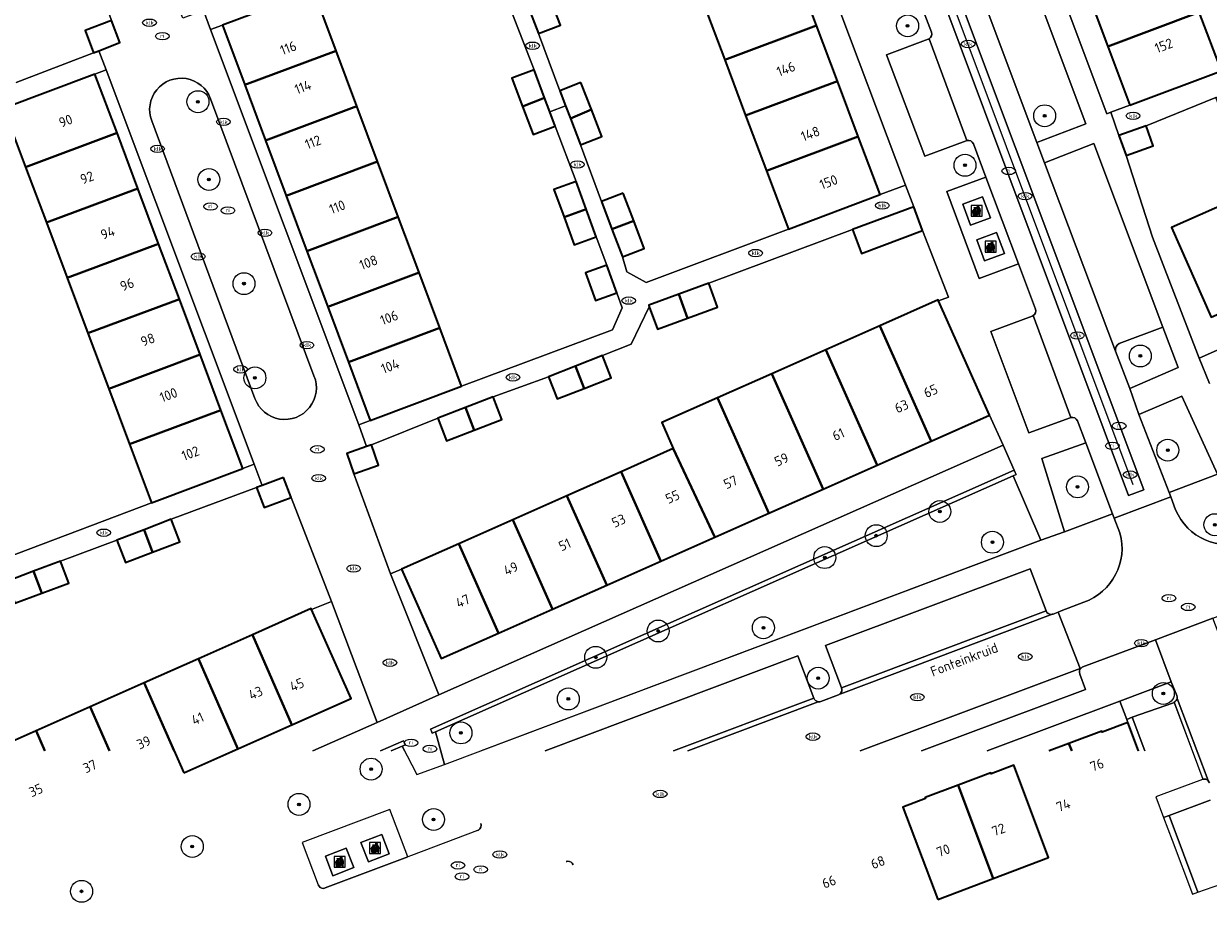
# Model space of a CAD drawing. Header units: metres. Extents: x 103671 to 105190, y 427150 to 429171.
# Tile 127 of 256: x 104647 to 104755, y 427151 to 427231. Entities that reach past the tile are written whole.
import ezdxf
from ezdxf.enums import TextEntityAlignment as Align

# ---------------------------------------------------------------- set-up
doc = ezdxf.new("R2010")
doc.units = ezdxf.units.M
for name, color, linetype, lineweight in [('B-WE-GR-BEPLANTING_CULTUUR_HEESTERS-GV', 253, 'Continuous', 18), ('B-WE-GR-BOOM-S', 253, 'Continuous', 25), ('B-WE-GR-HAAG-GV', 253, 'Continuous', 13), ('B-WE-IE-AFVAL APART PLAATS-S', 253, 'Continuous', 25), ('B-WE-IE-MEUBILAIR-S', 253, 'Continuous', 25), ('B-WE-IE-TERREINAFSCHEIDING_KUNSTMATIG_MUUR-G', 253, 'IE-TERREINAFSCHEIDING_KUNSTMATIG-SO', 18), ('B-WE-OG-BEBOUWING-GV', 253, 'Continuous', 35), ('B-WE-OG-BEBOUWING-T18', 7, 'Continuous', 18), ('B-WE-OG-TERREIN_BEGROEID-GV', 253, 'Continuous', 18), ('B-WE-OG-TERREIN_ERF-GV', 253, 'Continuous', 18), ('B-WE-OG-TOPOGRAFIE-T18', 7, 'Continuous', 18), ('B-WE-RI-HWA_GOOT_MOLGOOT-G', 253, 'Continuous', 18), ('B-WE-VH-GESLOTENVERHARDING_BETON-GV', 253, 'Continuous', 18), ('B-WE-VH-ONVERHARD_ZAND-GV', 253, 'Continuous', 18), ('B-WE-VH-OPENVERHARDING-GV', 253, 'Continuous', 18), ('B-WE-VH-OPENVERHARDING_BETONSTRAATSTEEN-GV', 253, 'Continuous', 18), ('B-WE-VH-OPENVERHARDING_TEGEL-GV', 253, 'Continuous', 18)]:
    doc.layers.add(name, color=color, linetype=linetype, lineweight=lineweight)
doc.styles.add('NLCS-ISO', font='NLCS-ISO.ttf')
doc.styles.add('NLCS-ISO-M500-T18', font='NLCS-ISO.ttf', dxfattribs={"height": 0.9})
doc.linetypes.add('IE-TERREINAFSCHEIDING_KUNSTMATIG-SO', pattern='A,4,[82,NLCS.SHX,S=0.75,R=90,X=0,Y=0],4,-2', length=10)

# ---------------------------------------------------------------- blocks, each defined once
blk = doc.blocks.new('SIE-AFVAL APART PLAATS-SO')
h = blk.add_hatch(color=256)
h.dxf.hatch_style = 1
h.paths.add_polyline_path([(-0.09, 0.07), (-1.76, 0.07, 0.819081), (-1.79, -0.09), (-1.4, -2.19, 0.36153), (-1.37, -2.21), (-0.47, -2.21, 0.36153), (-0.44, -2.19), (-0.05, -0.09, 0.819081)])
h.paths.add_polyline_path([(-0.16, -0.1), (-0.2, -0.33), (-0.49, -0.33), (-0.47, -0.1)], flags=16)
h.paths.add_polyline_path([(-0.55, -0.1), (-0.58, -0.33), (-0.87, -0.33), (-0.87, -0.1)], flags=16)
h.paths.add_polyline_path([(-0.22, -0.42), (-0.27, -0.73), (-0.53, -0.73), (-0.5, -0.42)], flags=16)
h.paths.add_polyline_path([(-0.58, -0.42), (-0.61, -0.73), (-0.87, -0.73), (-0.87, -0.42)], flags=16)
h.paths.add_polyline_path([(-0.95, -0.1), (-0.95, -0.33), (-1.27, -0.33), (-1.29, -0.1)], flags=16)
h.paths.add_polyline_path([(-0.95, -0.42), (-0.95, -0.73), (-1.23, -0.73), (-1.26, -0.42)], flags=16)
h.paths.add_polyline_path([(-0.29, -0.83), (-0.34, -1.09), (-0.56, -1.09), (-0.54, -0.83)], flags=16)
h.paths.add_polyline_path([(-0.62, -0.83), (-0.65, -1.09), (-0.87, -1.09), (-0.87, -0.83)], flags=16)
h.paths.add_polyline_path([(-0.95, -0.83), (-0.95, -1.09), (-1.2, -1.09), (-1.22, -0.83)], flags=16)
h.paths.add_polyline_path([(-1.35, -0.33), (-1.64, -0.33), (-1.69, -0.1), (-1.37, -0.1)], flags=16)
h.paths.add_polyline_path([(-1.34, -0.42), (-1.31, -0.73), (-1.57, -0.73), (-1.63, -0.42)], flags=16)
h.paths.add_polyline_path([(-0.36, -1.18), (-0.41, -1.44), (-0.6, -1.44), (-0.57, -1.18)], flags=16)
h.paths.add_polyline_path([(-0.65, -1.18), (-0.68, -1.44), (-0.87, -1.44), (-0.87, -1.18)], flags=16)
h.paths.add_polyline_path([(-1.3, -0.83), (-1.28, -1.09), (-1.5, -1.09), (-1.55, -0.83)], flags=16)
h.paths.add_polyline_path([(-0.95, -1.18), (-0.95, -1.44), (-1.17, -1.44), (-1.19, -1.18)], flags=16)
h.paths.add_polyline_path([(-0.42, -1.53), (-0.47, -1.79), (-0.63, -1.79), (-0.6, -1.53)], flags=16)
h.paths.add_polyline_path([(-1.27, -1.18), (-1.25, -1.44), (-1.44, -1.44), (-1.49, -1.18)], flags=16)
h.paths.add_polyline_path([(-0.69, -1.53), (-0.71, -1.79), (-0.87, -1.79), (-0.87, -1.53)], flags=16)
h.paths.add_polyline_path([(-0.95, -1.53), (-0.95, -1.79), (-1.13, -1.79), (-1.16, -1.53)], flags=16)
h.paths.add_polyline_path([(-1.24, -1.53), (-1.22, -1.79), (-1.37, -1.79), (-1.42, -1.53)], flags=16)
h.paths.add_polyline_path([(-0.49, -1.89), (-0.53, -2.13), (-0.66, -2.13), (-0.64, -1.89)], flags=16)
h.paths.add_polyline_path([(-0.72, -1.89), (-0.74, -2.13), (-0.87, -2.13), (-0.87, -1.89)], flags=16)
h.paths.add_polyline_path([(-0.95, -1.89), (-0.95, -2.13), (-1.1, -2.13), (-1.12, -1.89)], flags=16)
h.paths.add_polyline_path([(-1.21, -1.89), (-1.18, -2.13), (-1.31, -2.13), (-1.35, -1.89)], flags=16)
h.paths.add_polyline_path([(-0.19, 0.78, -0.01173), (-0.3, 0.78, -0.148797), (-0.42, 1.03, -0.136076), (-0.69, 0.87), (-0.78, 0.85, -0.038293), (-1.14, 0.96), (-1.19, 0.81, -0.243822), (-1.56, 0.45, 0.344326), (-1, 0.22, -0.139345), (-0.6, 0.22, 0.618436), (-0.56, 0.27, -0.441494), (-0.47, 0.44, 0.309048)])
h.paths.add_polyline_path([(-0.49, 0.51, 0.351556), (-0.64, 0.31, 0.121061), (-1.02, 0.29, -0.288745), (-1.45, 0.42, 0.203599), (-1.12, 0.79), (-1.09, 0.87, 0.083075), (-0.28, 0.71, -0.242261)], flags=16)
h.paths.add_polyline_path([(-0.4, 0.79, -0.023345), (-0.63, 0.82, 0.07081), (-0.46, 0.9, 0.059965)], flags=16)
h.paths.add_polyline_path([(1.12, 1.48), (-1.07, 1.48, 0.860559), (-1.08, 1.42), (0.29, 1, -0.146703), (0.53, 0.28, 0.421968), (0.56, 0.25), (1.6, 0.31, 0.450293), (1.63, 0.34, 0.122241)])
h.paths.add_polyline_path([(0.26, 1.93, 1), (1.07, 1.93, 1)])
h.paths.add_polyline_path([(1.65, 0.15, 0.429303), (1.62, 0.18), (0.55, 0.23, 0.38429), (0.51, 0.2), (0.16, -2.16, 0.83726), (0.22, -2.18), (0.99, -0.78, -0.688204), (1.05, -0.78), (1.36, -2.14, 0.84934), (1.42, -2.14)])
for p, q in [((-0.09, 0.07), (-1.76, 0.07)), ((-1.4, -2.19), (-1.79, -0.09)), ((-1.37, -0.1), (-1.69, -0.1)), ((-1.64, -0.33), (-1.69, -0.1)), ((-1.64, -0.33), (-1.35, -0.33)), ((-1.63, -0.42), (-1.34, -0.42)), ((-1.57, -0.73), (-1.63, -0.42)), ((-1.57, -0.73), (-1.31, -0.73)), ((-1.55, -0.83), (-1.3, -0.83)), ((-1.5, -1.09), (-1.55, -0.83)), ((-1.5, -1.09), (-1.28, -1.09)), ((-1.49, -1.18), (-1.27, -1.18)), ((-1.44, -1.44), (-1.49, -1.18)), ((-1.44, -1.44), (-1.25, -1.44)), ((-1.42, -1.53), (-1.24, -1.53)), ((-1.37, -1.79), (-1.42, -1.53)), ((-1.37, -1.79), (-1.22, -1.79)), ((-1.37, -2.21), (-0.47, -2.21)), ((-1.31, -2.13), (-1.35, -1.89)), ((-1.35, -1.89), (-1.21, -1.89)), ((-1.31, -2.13), (-1.18, -2.13)), ((-0.95, -0.1), (-1.29, -0.1)), ((-1.27, -0.33), (-0.95, -0.33)), ((-1.26, -0.42), (-0.95, -0.42)), ((-1.23, -0.73), (-0.95, -0.73)), ((-1.22, -0.83), (-0.95, -0.83)), ((-1.2, -1.09), (-0.95, -1.09)), ((-1.19, -1.18), (-0.95, -1.18)), ((-1.17, -1.44), (-0.95, -1.44)), ((-1.16, -1.53), (-0.95, -1.53)), ((-1.13, -1.79), (-0.95, -1.79)), ((-1.12, -1.89), (-0.95, -1.89)), ((-1.1, -2.13), (-0.95, -2.13)), ((-0.95, -0.1), (-0.95, -0.33)), ((-0.95, -0.42), (-0.95, -0.73)), ((-0.95, -0.83), (-0.95, -1.09)), ((-0.95, -1.18), (-0.95, -1.44)), ((-0.95, -1.53), (-0.95, -1.79)), ((-0.95, -1.89), (-0.95, -2.13)), ((-0.87, -0.1), (-0.87, -0.33)), ((-0.55, -0.1), (-0.87, -0.1)), ((-0.87, -0.33), (-0.58, -0.33)), ((-0.87, -0.42), (-0.87, -0.73)), ((-0.87, -0.42), (-0.58, -0.42)), ((-0.87, -0.73), (-0.61, -0.73)), ((-0.87, -0.83), (-0.62, -0.83)), ((-0.87, -0.83), (-0.87, -1.09)), ((-0.87, -1.09), (-0.65, -1.09)), ((-0.87, -1.18), (-0.65, -1.18)), ((-0.87, -1.18), (-0.87, -1.44)), ((-0.87, -1.44), (-0.68, -1.44)), ((-0.87, -1.53), (-0.69, -1.53)), ((-0.87, -1.53), (-0.87, -1.79)), ((-0.87, -1.79), (-0.71, -1.79)), ((-0.87, -1.89), (-0.87, -2.13)), ((-0.87, -1.89), (-0.72, -1.89)), ((-0.87, -2.13), (-0.74, -2.13)), ((-0.66, -2.13), (-0.53, -2.13)), ((-0.64, -1.89), (-0.49, -1.89)), ((-0.63, -1.79), (-0.47, -1.79)), ((-0.6, -1.44), (-0.41, -1.44)), ((-0.6, -1.53), (-0.42, -1.53)), ((-0.57, -1.18), (-0.36, -1.18)), ((-0.56, -1.09), (-0.34, -1.09)), ((-0.54, -0.83), (-0.29, -0.83)), ((-0.53, -0.73), (-0.27, -0.73)), ((-0.53, -2.13), (-0.49, -1.89)), ((-0.5, -0.42), (-0.22, -0.42)), ((-0.49, -0.33), (-0.2, -0.33)), ((-0.16, -0.1), (-0.47, -0.1)), ((-0.47, -1.79), (-0.42, -1.53)), ((-0.44, -2.19), (-0.05, -0.09)), ((-0.41, -1.44), (-0.36, -1.18)), ((-0.34, -1.09), (-0.29, -0.83)), ((-0.27, -0.73), (-0.22, -0.42)), ((-0.2, -0.33), (-0.16, -0.1))]:
    blk.add_line(p, q)
blk.add_lwpolyline([(-2.5, -2.51), (2.5, -2.51), (2.5, 2.49), (-2.5, 2.49)], close=True)
for points in [[(-0.78, 0.85, -0.038293), (-1.14, 0.96), (-1.19, 0.81, -0.243822), (-1.56, 0.45, 0.344326), (-1, 0.22, -0.139345), (-0.6, 0.22, 0.618436), (-0.56, 0.27, -0.441494), (-0.47, 0.44, 0.309048), (-0.19, 0.78, -0.01173), (-0.3, 0.78, -0.01173)], [(-0.78, 0.85), (-0.69, 0.87, 0.136076), (-0.42, 1.03, 0.156405), (-0.29, 0.77)], [(-0.78, 0.85), (-0.69, 0.87, 0.136076), (-0.42, 1.03, 0.148797), (-0.3, 0.78, 0.148797)], [(-0.63, 0.82, 0.07081), (-0.46, 0.9, 0.059965), (-0.4, 0.79, 0.059965)], [(-0.4, 0.79, -0.023345), (-0.63, 0.82)]]:
    blk.add_lwpolyline(points, format="xyb")
for points in [[(-1.09, 0.87), (-1.12, 0.79, -0.203599), (-1.45, 0.42, 0.288745), (-1.02, 0.29, -0.121061), (-0.64, 0.31, -0.351556), (-0.49, 0.51, 0.242261), (-0.28, 0.71, -0.083075)], [(-1.07, 1.48), (1.12, 1.48, -0.122241), (1.63, 0.34, -0.450293), (1.6, 0.31), (0.56, 0.25, -0.421968), (0.53, 0.28, 0.146703), (0.29, 1), (-1.08, 1.42, -0.860559)], [(0.55, 0.23), (1.62, 0.18, -0.429303), (1.65, 0.15), (1.42, -2.14, -0.84934), (1.36, -2.14), (1.05, -0.78, 0.688204), (0.99, -0.78), (0.22, -2.18, -0.83726), (0.16, -2.16), (0.51, 0.2, -0.38429)]]:
    blk.add_lwpolyline(points, format="xyb", close=True)
for points in [[(-1.35, -0.33), (-1.37, -0.1)], [(-1.31, -0.73), (-1.34, -0.42)], [(-1.28, -1.09), (-1.3, -0.83)], [(-1.27, -0.33), (-1.29, -0.1)], [(-1.25, -1.44), (-1.27, -1.18)], [(-1.23, -0.73), (-1.26, -0.42)], [(-1.22, -1.79), (-1.24, -1.53)], [(-1.2, -1.09), (-1.22, -0.83)], [(-1.18, -2.13), (-1.21, -1.89)], [(-1.17, -1.44), (-1.19, -1.18)], [(-1.18, -2.22), (-1.18, -2.21)], [(-1.13, -1.79), (-1.16, -1.53)], [(-1.1, -2.13), (-1.12, -1.89)], [(-0.74, -2.13), (-0.72, -1.89)], [(-0.71, -1.79), (-0.69, -1.53)], [(-0.68, -1.44), (-0.65, -1.18)], [(-0.66, -2.13), (-0.64, -1.89)], [(-0.65, -1.09), (-0.62, -0.83)], [(-0.63, -1.79), (-0.6, -1.53)], [(-0.61, -0.73), (-0.58, -0.42)], [(-0.6, -1.44), (-0.57, -1.18)], [(-0.58, -0.33), (-0.55, -0.1)], [(-0.56, -1.09), (-0.54, -0.83)], [(-0.53, -0.73), (-0.5, -0.42)], [(-0.49, -0.33), (-0.47, -0.1)]]:
    blk.add_lwpolyline(points)
blk.add_circle((0.66, 1.93), 0.401)
for centre, radius, start, end in [((-1.76, -0.01), 0.0869, 90, 247.281), ((-0.09, -0.01), 0.0869, 292.719, 90), ((-1.37, -2.18), 0.0318, 190.4943, 270), ((-0.47, -2.18), 0.0318, 270, 349.5057)]:
    blk.add_arc(centre, radius, start, end)
blk = doc.blocks.new('SIE-MEUBILAIR_PUT_KOLK-SO')
blk.add_ellipse((0, 0), major_axis=(1.25, 0), ratio=0.54)
at = {"style": 'NLCS-ISO'}
blk.add_text('klk', height=0.75, dxfattribs=at).set_placement((0.03, 0), align=Align.MIDDLE_CENTER)
blk = doc.blocks.new('SIE-MEUBILAIR_PUT_RIOOLPUT-SO')
blk.add_ellipse((0, 0), major_axis=(1.25, 0), ratio=0.54)
at = {"style": 'NLCS-ISO'}
blk.add_text('ri', height=0.75, dxfattribs=at).set_placement((-0.04, 0.07), align=Align.MIDDLE_CENTER)
blk = doc.blocks.new('SGR-BOOM_GBKN-SO')
at = {"linetype": 'ByBlock', "lineweight": 18}
h = blk.add_hatch(color=0, dxfattribs=at)
h.dxf.hatch_style = 1
edge = h.paths.add_edge_path()
edge.add_arc((0, 0), 0.25, 0, 360)
at = {"color": 0, "linetype": 'ByBlock', "lineweight": 18}
for radius in [2, 0.25]:
    blk.add_circle((0, 0), radius, dxfattribs=at)
at = {"color": 0, "linetype": 'ByBlock', "lineweight": 18, "style": 'NLCS-ISO'}
blk.add_attdef('SOORT', (2.5, 0), '', height=1.5, dxfattribs=at)

msp = doc.modelspace()

# ---------------------------------------------------------------- linework, layer by layer
at = {"layer": 'B-WE-GR-BEPLANTING_CULTUUR_HEESTERS-GV', "flags": 128}
msp.add_lwpolyline([(104728.57, 427262.498), (104724.093, 427260.82), (104739.36, 427220.092), (104743.833, 427221.781)], close=True, dxfattribs=at)
for points in [[(104746.54, 427201.046), (104747.835, 427197.617), (104752.243, 427199.538), (104750.859, 427203.216)], [(104750.859, 427203.216), (104746.877, 427201.749)], [(104752.115, 427169.616), (104751.614, 427170.871), (104746.928, 427169.109), (104747.555, 427167.439), (104748.068, 427167.632), (104751.818, 427168.959)], [(104754.514, 427161.968), (104754.49, 427161.961), (104754.466, 427161.953), (104750.715, 427160.551), (104750.213, 427160.363), (104750.919, 427158.482), (104751.418, 427158.669), (104755.17, 427160.071)]]:
    msp.add_lwpolyline(points, dxfattribs=at)
at = {"layer": 'B-WE-GR-BEPLANTING_CULTUUR_HEESTERS-GV'}
for points in [[(104746.877, 427201.749, 0.3600813), (104746.54, 427201.046)], [(104751.818, 427168.959, 0.0392652), (104751.891, 427168.992)], [(104751.891, 427168.992, 0.2439767), (104752.148, 427169.376)], [(104752.148, 427169.376, 0.1208404), (104752.115, 427169.616)], [(104755.002, 427161.832, 0.2706946), (104754.514, 427161.968)], [(104755.11, 427161.66, 0.1012442), (104755.002, 427161.832)]]:
    msp.add_lwpolyline(points, format="xyb", dxfattribs=at)
at = {"layer": 'B-WE-GR-HAAG-GV', "flags": 128}
msp.add_lwpolyline([(104737.19, 427189.646), (104737.462, 427189.78), (104737.376, 427189.977), (104737.291, 427190.174), (104684.018, 427166.546), (104684.102, 427166.368), (104684.186, 427166.191), (104684.484, 427166.312)], close=True, dxfattribs=at)
msp.add_lwpolyline([(104680.447, 427164.555), (104681.422, 427164.988), (104681.732, 427165.11), (104681.649, 427165.298), (104681.566, 427165.487), (104679.463, 427164.555)], dxfattribs=at)
at = {"layer": 'B-WE-IE-TERREINAFSCHEIDING_KUNSTMATIG_MUUR-G', "flags": 128}
for points in [[(104747.497, 427218.897), (104749.9, 427211.44)], [(104728.932, 427212.049), (104731.301, 427205.973), (104730.388, 427205.618)], [(104681.388, 427181.15), (104680.386, 427180.706), (104677.03, 427189.837)], [(104671.298, 427187.674), (104674.989, 427178.178), (104673.166, 427177.47)]]:
    msp.add_lwpolyline(points, dxfattribs=at)
at = {"layer": 'B-WE-OG-BEBOUWING-GV', "flags": 128}
for points in [[(104745.842, 427228.846), (104754.181, 427231.98), (104752.278, 427237.03), (104743.943, 427233.898)], [(104719.248, 427230.745), (104717.346, 427235.799), (104708.979, 427232.665), (104710.881, 427227.611)], [(104673.364, 427233.923), (104665.035, 427230.787), (104667.076, 427225.33), (104675.407, 427228.459)], [(104694.931, 427233.235), (104692.934, 427232.469), (104693.876, 427230.014), (104695.873, 427230.78)], [(104747.853, 427223.494), (104756.199, 427226.625), (104754.181, 427231.98), (104745.842, 427228.846)], [(104654.897, 427231.217), (104652.502, 427230.292), (104653.284, 427228.268), (104653.766, 427228.454), (104655.679, 427229.193)], [(104719.248, 427230.745), (104710.881, 427227.611), (104712.783, 427222.557), (104721.15, 427225.691)], [(104668.967, 427220.272), (104677.299, 427223.401), (104675.407, 427228.459), (104667.076, 427225.33)], [(104655.417, 427220.947), (104653.401, 427226.32), (104645.064, 427223.196), (104647.072, 427217.839)], [(104693.472, 427226.713), (104691.449, 427225.95), (104692.42, 427223.374), (104694.436, 427224.156)], [(104697.75, 427225.558), (104695.81, 427224.808), (104696.349, 427223.413), (104696.795, 427222.26), (104698.703, 427223.093)], [(104712.783, 427222.557), (104714.685, 427217.503), (104723.052, 427220.637), (104721.15, 427225.691)], [(104694.919, 427222.874), (104694.436, 427224.156), (104692.42, 427223.374), (104693.391, 427220.798), (104695.414, 427221.561)], [(104677.299, 427223.401), (104668.967, 427220.272), (104670.858, 427215.214), (104679.19, 427218.343)], [(104698.703, 427223.093), (104696.795, 427222.26), (104697.715, 427219.879), (104699.655, 427220.628)], [(104657.314, 427215.891), (104655.417, 427220.947), (104647.072, 427217.839), (104648.967, 427212.783)], [(104749.335, 427221.601), (104746.851, 427220.723), (104747.497, 427218.897), (104749.981, 427219.775)], [(104725.051, 427215.326), (104723.052, 427220.637), (104714.685, 427217.503), (104716.689, 427212.178)], [(104672.75, 427210.156), (104681.082, 427213.285), (104679.19, 427218.343), (104670.858, 427215.214)], [(104697.313, 427216.535), (104695.291, 427215.804), (104696.205, 427213.274), (104698.228, 427214.005)], [(104650.862, 427207.726), (104659.212, 427210.836), (104657.314, 427215.891), (104648.967, 427212.783)], [(104701.615, 427215.456), (104699.625, 427214.708), (104700.578, 427212.177), (104702.567, 427212.925)], [(104760.489, 427206.459), (104756.874, 427214.636), (104751.644, 427212.324), (104755.259, 427204.147)], [(104681.082, 427213.285), (104672.75, 427210.156), (104674.641, 427205.098), (104682.973, 427208.227)], [(104698.228, 427214.005), (104696.205, 427213.274), (104697.119, 427210.744), (104699.142, 427211.475)], [(104728.12, 427214.218), (104722.546, 427212.132), (104723.359, 427209.962), (104728.932, 427212.049)], [(104702.567, 427212.925), (104700.578, 427212.177), (104701.53, 427209.646), (104703.519, 427210.394)], [(104659.212, 427210.836), (104650.862, 427207.726), (104652.758, 427202.67), (104661.109, 427205.78)], [(104700.103, 427208.897), (104698.152, 427208.192), (104699.066, 427205.662), (104701.017, 427206.367)], [(104674.641, 427205.098), (104676.532, 427200.04), (104684.865, 427203.169), (104682.973, 427208.227)], [(104709.417, 427207.229), (104706.678, 427206.225), (104707.479, 427204.04), (104710.218, 427205.044)], [(104652.758, 427202.67), (104654.653, 427197.613), (104663.006, 427200.724), (104661.109, 427205.78)], [(104706.678, 427206.225), (104703.938, 427205.221), (104703.986, 427205.091), (104704.739, 427203.036), (104707.479, 427204.04)], [(104735.033, 427195.194), (104730.388, 427205.618), (104730.345, 427205.716), (104725.03, 427203.358), (104729.719, 427192.835)], [(104676.532, 427200.04), (104678.522, 427194.719), (104686.859, 427197.836), (104684.865, 427203.169)], [(104725.03, 427203.358), (104720.095, 427201.167), (104724.783, 427190.644), (104729.719, 427192.835)], [(104656.548, 427192.557), (104664.903, 427195.668), (104663.006, 427200.724), (104654.653, 427197.613)], [(104699.704, 427200.635), (104697.249, 427199.67), (104698.047, 427197.64), (104700.502, 427198.605)], [(104719.848, 427188.453), (104724.783, 427190.644), (104720.095, 427201.167), (104715.159, 427198.977)], [(104697.249, 427199.67), (104694.794, 427198.704), (104695.591, 427196.675), (104698.047, 427197.64)], [(104714.912, 427186.262), (104719.848, 427188.453), (104715.159, 427198.977), (104710.223, 427196.786)], [(104687.208, 427195.896), (104684.686, 427194.931), (104685.479, 427192.86), (104688.001, 427193.825)], [(104689.73, 427196.861), (104687.208, 427195.896), (104688.001, 427193.825), (104690.522, 427194.79)], [(104710.223, 427196.786), (104705.118, 427194.521), (104706.171, 427192.148), (104709.976, 427184.071), (104714.912, 427186.262)], [(104664.903, 427195.668), (104656.548, 427192.557), (104658.56, 427187.19), (104666.903, 427190.34)], [(104678.642, 427192.486), (104678.636, 427192.502), (104678.177, 427192.342), (104676.374, 427191.712), (104677.03, 427189.837), (104679.291, 427190.628)], [(104701.408, 427190.034), (104705.041, 427181.88), (104709.976, 427184.071), (104706.171, 427192.148)], [(104670.622, 427189.506), (104668.668, 427188.784), (104668.155, 427188.595), (104668.831, 427186.763), (104671.298, 427187.674)], [(104700.105, 427179.689), (104705.041, 427181.88), (104701.408, 427190.034), (104696.472, 427187.844)], [(104695.17, 427177.498), (104700.105, 427179.689), (104696.472, 427187.844), (104691.536, 427185.653)], [(104660.366, 427185.692), (104657.888, 427184.748), (104658.668, 427182.702), (104661.146, 427183.646)], [(104695.17, 427177.498), (104691.536, 427185.653), (104686.6, 427183.463), (104690.234, 427175.307)], [(104657.888, 427184.748), (104655.409, 427183.804), (104656.189, 427181.757), (104658.668, 427182.702)], [(104690.234, 427175.307), (104686.6, 427183.463), (104681.388, 427181.15), (104685.01, 427172.988)], [(104650.262, 427181.863), (104647.806, 427180.948), (104648.551, 427178.947), (104651.007, 427179.862)], [(104647.806, 427180.948), (104645.35, 427180.033), (104645.509, 427179.606), (104646.095, 427178.032), (104648.551, 427178.947)], [(104673.166, 427177.47), (104673.134, 427177.542), (104667.776, 427175.163), (104671.38, 427166.943), (104676.77, 427169.328)], [(104667.776, 427175.163), (104662.84, 427172.972), (104666.443, 427164.757), (104671.38, 427166.943)], [(104661.505, 427162.571), (104666.443, 427164.757), (104662.84, 427172.972), (104657.905, 427170.78)], [(104732.161, 427161.426), (104735.368, 427152.912), (104740.425, 427154.818), (104737.251, 427163.243), (104735.194, 427162.468), (104735.161, 427162.556)], [(104730.31, 427151.008), (104735.368, 427152.912), (104732.161, 427161.426), (104729.162, 427160.297), (104729.195, 427160.209), (104727.136, 427159.433)]]:
    msp.add_lwpolyline(points, close=True, dxfattribs=at)
for points in [[(104660.635, 427164.555), (104657.905, 427170.78), (104652.969, 427168.589), (104654.738, 427164.555)], [(104654.738, 427164.555), (104652.969, 427168.589), (104648.034, 427166.397), (104648.842, 427164.555)], [(104748.639, 427164.555), (104747.66, 427167.161), (104745.31, 427166.279), (104745.277, 427166.366), (104742.276, 427165.236), (104742.533, 427164.555)], [(104648.842, 427164.555), (104648.034, 427166.397), (104643.886, 427164.555)], [(104742.533, 427164.555), (104742.276, 427165.236), (104740.468, 427164.555)]]:
    msp.add_lwpolyline(points, dxfattribs=at)
at = {"layer": 'B-WE-OG-TERREIN_BEGROEID-GV'}
for points in [[(104663.954, 427224.073, 1.0070981), (104658.584, 427222.043)], [(104668.004, 427196.717, 1.0240023), (104673.39, 427198.795)]]:
    msp.add_lwpolyline(points, format="xyb", dxfattribs=at)
at = {"layer": 'B-WE-OG-TERREIN_BEGROEID-GV', "flags": 128}
for points in [[(104673.39, 427198.795), (104663.954, 427224.073)], [(104658.584, 427222.043), (104668.004, 427196.717)], [(104681.65, 427164.555), (104681.422, 427164.988), (104680.447, 427164.555)]]:
    msp.add_lwpolyline(points, dxfattribs=at)
for points in [[(104752.583, 427196.939), (104748.674, 427195.267), (104751.415, 427188.137), (104755.846, 427189.805)], [(104743.814, 427192.661), (104739.823, 427191.233), (104741.868, 427184.541), (104746.271, 427186.199)], [(104739.734, 427183.801), (104737.19, 427189.646), (104684.484, 427166.312), (104685.314, 427163.305)]]:
    msp.add_lwpolyline(points, close=True, dxfattribs=at)
at = {"layer": 'B-WE-OG-TERREIN_ERF-GV', "flags": 128}
for points in [[(104755.517, 427243.969), (104754.564, 427246.527), (104756.62, 427247.293), (104754.765, 427252.459), (104752.751, 427251.74), (104751.872, 427254.199), (104750.993, 427256.658), (104753.008, 427257.378), (104750.953, 427262.347), (104749.031, 427261.602), (104748.029, 427264.186), (104747.027, 427266.77), (104748.95, 427267.515), (104747.86, 427270.327), (104740.74, 427267.644), (104742.76, 427262.285), (104744.663, 427257.234), (104746.563, 427252.193), (104748.467, 427247.141), (104750.373, 427242.082), (104752.278, 427237.03), (104754.181, 427231.98), (104756.199, 427226.625)], [(104646.198, 427225.558), (104653.284, 427228.268), (104652.502, 427230.292), (104654.897, 427231.217), (104651.677, 427240.285), (104649.628, 427239.557), (104649.694, 427239.4), (104644.411, 427237.207)], [(104673.364, 427233.923), (104675.407, 427228.459), (104677.299, 427223.401), (104679.19, 427218.343), (104681.082, 427213.285), (104682.973, 427208.227), (104684.865, 427203.169), (104686.859, 427197.836), (104700.628, 427202.985), (104701.509, 427205.006), (104701.017, 427206.367), (104699.066, 427205.662), (104698.152, 427208.192), (104700.103, 427208.897), (104699.142, 427211.475), (104697.119, 427210.744), (104696.205, 427213.274), (104695.291, 427215.804), (104697.313, 427216.535), (104695.414, 427221.561), (104693.391, 427220.798), (104692.42, 427223.374), (104691.449, 427225.95), (104693.472, 427226.713), (104691.512, 427231.794)], [(104694.931, 427233.235), (104695.873, 427230.78), (104693.876, 427230.014), (104695.81, 427224.808), (104697.75, 427225.558), (104698.703, 427223.093), (104699.655, 427220.628), (104697.715, 427219.879), (104699.625, 427214.708), (104701.615, 427215.456), (104702.567, 427212.925), (104703.519, 427210.394), (104701.53, 427209.646), (104701.935, 427208.275), (104703.705, 427207.318), (104716.689, 427212.178), (104714.685, 427217.503), (104712.783, 427222.557), (104710.881, 427227.611), (104708.979, 427232.665)], [(104644.13, 427181.741), (104658.56, 427187.19), (104656.548, 427192.557), (104654.653, 427197.613), (104652.758, 427202.67), (104650.862, 427207.726), (104648.967, 427212.783), (104647.072, 427217.839), (104645.064, 427223.196)], [(104643.886, 427164.555), (104648.034, 427166.397), (104652.969, 427168.589), (104657.905, 427170.78), (104662.84, 427172.972), (104667.776, 427175.163), (104673.134, 427177.542), (104673.166, 427177.47), (104674.989, 427178.178), (104671.298, 427187.674), (104668.831, 427186.763), (104668.155, 427188.595), (104660.366, 427185.692), (104661.146, 427183.646), (104658.668, 427182.702), (104656.189, 427181.757), (104655.409, 427183.804), (104650.262, 427181.863), (104651.007, 427179.862), (104648.551, 427178.947), (104646.095, 427178.032)], [(104673.289, 427164.555), (104679.145, 427167.155), (104674.989, 427178.178), (104673.166, 427177.47), (104676.77, 427169.328), (104671.38, 427166.943), (104666.443, 427164.757), (104665.987, 427164.555)], [(104740.468, 427164.555), (104742.276, 427165.236), (104745.277, 427166.366), (104745.31, 427166.279), (104747.66, 427167.161), (104747.555, 427167.439), (104746.928, 427169.109), (104734.815, 427164.555)]]:
    msp.add_lwpolyline(points, dxfattribs=at)
for points in [[(104732.439, 427264.515), (104730.345, 427263.73), (104745.727, 427222.695), (104746.103, 427222.837), (104747.853, 427223.494), (104745.842, 427228.846), (104743.943, 427233.898), (104742.045, 427238.952), (104740.142, 427244.015), (104738.243, 427249.067), (104736.349, 427254.109), (104734.45, 427259.163)], [(104713.812, 427252.224), (104711.493, 427251.352), (104713.542, 427245.906), (104715.444, 427240.852), (104717.346, 427235.799), (104719.248, 427230.745), (104721.15, 427225.691), (104723.052, 427220.637), (104725.051, 427215.326), (104727.374, 427216.2)], [(104670.858, 427215.214), (104668.967, 427220.272), (104667.076, 427225.33), (104665.035, 427230.787), (104663.954, 427230.38), (104677.483, 427194.33), (104678.522, 427194.719), (104676.532, 427200.04), (104674.641, 427205.098), (104672.75, 427210.156)], [(104755.696, 427224.193), (104749.335, 427221.601), (104749.981, 427219.775), (104747.497, 427218.897), (104749.9, 427211.44), (104754.157, 427200.402), (104778.469, 427211.173), (104773.691, 427221.962), (104770.93, 427227.585), (104768.306, 427226.764), (104767.72, 427228.637), (104764.021, 427227.297), (104760.715, 427226.099), (104761.517, 427223.986), (104759.008, 427223.033), (104756.498, 427222.08)], [(104654.44, 427226.709), (104653.401, 427226.32), (104655.417, 427220.947), (104657.314, 427215.891), (104659.212, 427210.836), (104661.109, 427205.78), (104663.006, 427200.724), (104664.903, 427195.668), (104666.903, 427190.34), (104667.943, 427190.729)], [(104765.436, 427208.646), (104760.489, 427206.459), (104755.259, 427204.147), (104751.644, 427212.324), (104756.874, 427214.636), (104761.822, 427216.823), (104766.768, 427219.009), (104771.982, 427221.314), (104775.615, 427213.145), (104770.384, 427210.833)], [(104710.223, 427196.786), (104715.159, 427198.977), (104720.095, 427201.167), (104725.03, 427203.358), (104730.345, 427205.716), (104730.388, 427205.618), (104731.301, 427205.973), (104728.932, 427212.049), (104723.359, 427209.962), (104722.546, 427212.132), (104709.417, 427207.229), (104710.218, 427205.044), (104707.479, 427204.04), (104704.739, 427203.036), (104703.986, 427205.091), (104702.346, 427201.673), (104699.704, 427200.635), (104700.502, 427198.605), (104698.047, 427197.64), (104695.591, 427196.675), (104694.794, 427198.704), (104689.73, 427196.861), (104690.522, 427194.79), (104688.001, 427193.825), (104685.479, 427192.86), (104684.686, 427194.931), (104678.642, 427192.486), (104679.291, 427190.628), (104677.03, 427189.837), (104680.386, 427180.706), (104681.388, 427181.15), (104686.6, 427183.463), (104691.536, 427185.653), (104696.472, 427187.844), (104701.408, 427190.034), (104706.171, 427192.148), (104705.118, 427194.521)], [(104736.284, 427192.464), (104735.033, 427195.194), (104729.719, 427192.835), (104724.783, 427190.644), (104719.848, 427188.453), (104714.912, 427186.262), (104709.976, 427184.071), (104705.041, 427181.88), (104700.105, 427179.689), (104695.17, 427177.498), (104690.234, 427175.307), (104685.01, 427172.988), (104681.388, 427181.15), (104680.386, 427180.706), (104684.791, 427169.666)]]:
    msp.add_lwpolyline(points, close=True, dxfattribs=at)
at = {"layer": 'B-WE-RI-HWA_GOOT_MOLGOOT-G', "flags": 128}
msp.add_lwpolyline([(104748.144, 427188.828), (104713.472, 427281.4)], dxfattribs=at)
at = {"layer": 'B-WE-VH-GESLOTENVERHARDING_BETON-GV', "flags": 128}
for points in [[(104732.591, 427214.46), (104733.303, 427212.539), (104735.117, 427213.212), (104734.404, 427215.133)], [(104733.867, 427211.2), (104734.58, 427209.279), (104736.393, 427209.952), (104735.681, 427211.873)], [(104677.673, 427156.211), (104678.357, 427154.432), (104680.263, 427155.164), (104679.58, 427156.944)], [(104674.434, 427154.953), (104675.118, 427153.174), (104677.024, 427153.906), (104676.341, 427155.685)]]:
    msp.add_lwpolyline(points, close=True, dxfattribs=at)
at = {"layer": 'B-WE-VH-ONVERHARD_ZAND-GV', "flags": 128}
msp.add_lwpolyline([(104737.19, 427189.646), (104737.462, 427189.78), (104737.376, 427189.977), (104737.291, 427190.174), (104684.018, 427166.546), (104684.102, 427166.368), (104684.186, 427166.191), (104684.484, 427166.312)], close=True, dxfattribs=at)
msp.add_lwpolyline([(104680.447, 427164.555), (104681.422, 427164.988), (104681.732, 427165.11), (104681.649, 427165.298), (104681.566, 427165.487), (104679.463, 427164.555)], dxfattribs=at)
at = {"layer": 'B-WE-VH-OPENVERHARDING-GV', "flags": 128}
for points in [[(104663.954, 427230.38), (104663.317, 427232.11), (104661.436, 427231.421), (104660.621, 427233.452), (104657.076, 427242.563), (104653, 427253.263), (104647.427, 427250.946), (104651.677, 427240.285), (104654.897, 427231.217), (104655.679, 427229.193), (104653.766, 427228.454), (104654.44, 427226.709), (104667.943, 427190.729), (104668.668, 427188.784), (104670.622, 427189.506), (104671.298, 427187.674), (104674.989, 427178.178), (104679.145, 427167.155), (104684.791, 427169.666), (104680.386, 427180.706), (104677.03, 427189.837), (104676.374, 427191.712), (104678.177, 427192.342), (104677.483, 427194.33)], [(104755.696, 427224.193), (104758.206, 427225.146), (104760.715, 427226.099), (104764.021, 427227.297), (104763.299, 427229.288), (104756.21, 427226.596), (104756.199, 427226.625), (104747.853, 427223.494), (104746.103, 427222.837), (104746.851, 427220.723), (104749.335, 427221.601)]]:
    msp.add_lwpolyline(points, close=True, dxfattribs=at)
at = {"layer": 'B-WE-VH-OPENVERHARDING-GV'}
for points in [[(104658.584, 427222.043, -1.0070981), (104663.954, 427224.073)], [(104673.39, 427198.795, -1.0240023), (104668.004, 427196.717)], [(104740.688, 427177.015, -0.3241826), (104740.197, 427177.338)], [(104740.846, 427177.048, -0.0813741), (104740.688, 427177.015)], [(104721.533, 427170.322, -0.3373499), (104721.361, 427169.743)], [(104719.422, 427169.051, -0.2862768), (104719.006, 427169.372)], [(104719.65, 427169.08, -0.1187324), (104719.422, 427169.051)], [(104721.361, 427169.743, -0.0719486), (104721.241, 427169.678)], [(104752.148, 427169.376, -0.2439767), (104751.891, 427168.992)], [(104754.514, 427161.968, -0.2706946), (104755.002, 427161.832)], [(104688.407, 427157.341, -0.0382292), (104688.323, 427157.3)], [(104688.613, 427157.945, -0.3604752), (104688.407, 427157.341)], [(104696.389, 427154.458, -0.0849529), (104696.566, 427154.491)], [(104674.268, 427152.018, -0.3299469), (104673.767, 427152.341)], [(104674.411, 427152.049, -0.0778154), (104674.268, 427152.018)]]:
    msp.add_lwpolyline(points, format="xyb", dxfattribs=at)
at = {"layer": 'B-WE-VH-OPENVERHARDING-GV', "flags": 128}
for points in [[(104663.954, 427224.073), (104673.39, 427198.795)], [(104668.004, 427196.717), (104658.584, 427222.043)], [(104740.688, 427177.015), (104740.604, 427176.984), (104721.453, 427169.777), (104721.361, 427169.743)], [(104721.361, 427169.743), (104721.453, 427169.777), (104740.604, 427176.984), (104740.688, 427177.015)], [(104740.197, 427177.338), (104721.533, 427170.322)], [(104723.243, 427164.555), (104743.294, 427172.094), (104741.304, 427177.226), (104740.846, 427177.048)], [(104706.195, 427164.555), (104719.006, 427169.372), (104717.55, 427173.246), (104694.497, 427164.555)], [(104719.006, 427169.372), (104706.195, 427164.555)], [(104719.422, 427169.051), (104719.401, 427169.042), (104707.516, 427164.555)], [(104707.516, 427164.555), (104719.401, 427169.042), (104719.422, 427169.051)], [(104721.241, 427169.678), (104719.65, 427169.08)], [(104751.891, 427168.992), (104754.514, 427161.968)], [(104755.002, 427161.832), (104754.986, 427161.872), (104752.165, 427169.329), (104752.148, 427169.376)], [(104688.323, 427157.3), (104682.289, 427155.009), (104681.948, 427154.881), (104674.411, 427152.049)]]:
    msp.add_lwpolyline(points, dxfattribs=at)
at = {"layer": 'B-WE-VH-OPENVERHARDING_BETONSTRAATSTEEN-GV', "flags": 128}
for points in [[(104713.895, 427282.329), (104749.108, 427188.389), (104747.705, 427187.864), (104712.544, 427281.823)], [(104747.705, 427187.864), (104749.108, 427188.389), (104713.895, 427282.329), (104712.544, 427281.823)], [(104734.701, 427216.919), (104731.136, 427215.595), (104734.08, 427207.664), (104737.675, 427208.998)], [(104732.591, 427214.46), (104734.404, 427215.133), (104735.117, 427213.212), (104733.303, 427212.539)], [(104733.867, 427211.2), (104735.681, 427211.873), (104736.393, 427209.952), (104734.58, 427209.279)], [(104740.197, 427177.338), (104738.744, 427181.184), (104720.081, 427174.186), (104721.533, 427170.322)], [(104677.673, 427156.211), (104679.58, 427156.944), (104680.263, 427155.164), (104678.357, 427154.432)], [(104674.434, 427154.953), (104676.341, 427155.685), (104677.024, 427153.906), (104675.118, 427153.174)]]:
    msp.add_lwpolyline(points, close=True, dxfattribs=at)
for points in [[(104755.115, 427198.089), (104754.157, 427200.402), (104749.9, 427211.44), (104747.497, 427218.897), (104746.851, 427220.723), (104746.103, 427222.837), (104745.727, 427222.695), (104730.345, 427263.73)], [(104728.57, 427262.498), (104743.833, 427221.781), (104739.36, 427220.092), (104740.052, 427218.229), (104744.545, 427219.992), (104750.859, 427203.216), (104752.243, 427199.538), (104747.835, 427197.617), (104748.674, 427195.267), (104752.583, 427196.939), (104755.846, 427189.805)], [(104743.051, 427194.667), (104743.814, 427192.661), (104746.271, 427186.199), (104746.424, 427185.797), (104751.57, 427187.735), (104751.415, 427188.137), (104748.674, 427195.267), (104747.835, 427197.617), (104746.54, 427201.046), (104740.052, 427218.229), (104739.36, 427220.092), (104724.093, 427260.82)], [(104713.812, 427252.224), (104727.374, 427216.2), (104728.12, 427214.218), (104728.932, 427212.049), (104731.301, 427205.973), (104730.388, 427205.618)], [(104728.839, 427232.535), (104729.744, 427230.153)], [(104729.744, 427230.153), (104728.839, 427232.535)], [(104732.917, 427220.246), (104729.148, 427218.83), (104725.648, 427228.084), (104729.452, 427229.507)], [(104729.452, 427229.507), (104725.648, 427228.084), (104729.148, 427218.83), (104732.917, 427220.246)], [(104729.53, 427229.544), (104732.981, 427220.265)], [(104732.981, 427220.265), (104729.53, 427229.544)], [(104739.221, 427204.88), (104737.675, 427208.998), (104734.08, 427207.664), (104731.136, 427215.595), (104734.701, 427216.919), (104733.561, 427219.953)], [(104733.561, 427219.953), (104734.701, 427216.919), (104737.675, 427208.998), (104739.221, 427204.88)], [(104814.394, 427209.975), (104813.734, 427211.604), (104811.893, 427210.91), (104788.424, 427202.071), (104783.336, 427200.183), (104772.106, 427195.954), (104758.045, 427190.658), (104755.846, 427189.805), (104751.415, 427188.137), (104751.57, 427187.735), (104752.019, 427186.567)], [(104778.469, 427211.173), (104754.157, 427200.402), (104755.115, 427198.089)], [(104730.388, 427205.618), (104735.033, 427195.194), (104736.284, 427192.464), (104737.291, 427190.174), (104737.376, 427189.977), (104737.462, 427189.78), (104737.19, 427189.646), (104739.734, 427183.801), (104741.868, 427184.541), (104739.823, 427191.233), (104743.814, 427192.661), (104743.051, 427194.667)], [(104738.925, 427204.235), (104735.147, 427202.847), (104738.618, 427193.571), (104742.409, 427194.964), (104742.429, 427194.971), (104742.449, 427194.977), (104739.012, 427204.277)], [(104742.449, 427194.977), (104742.429, 427194.971), (104742.409, 427194.964), (104738.618, 427193.571), (104735.147, 427202.847), (104738.925, 427204.235)], [(104739.012, 427204.277), (104742.449, 427194.977)], [(104679.463, 427164.555), (104681.566, 427165.487), (104681.649, 427165.298), (104681.732, 427165.11), (104681.422, 427164.988), (104682.781, 427162.406), (104685.314, 427163.305), (104684.484, 427166.312), (104684.186, 427166.191), (104684.102, 427166.368), (104684.018, 427166.546), (104737.291, 427190.174), (104736.284, 427192.464), (104684.791, 427169.666), (104679.145, 427167.155), (104673.289, 427164.555)], [(104752.019, 427186.567), (104751.57, 427187.735), (104746.424, 427185.797), (104746.937, 427184.449)], [(104746.937, 427184.449), (104746.424, 427185.797), (104746.271, 427186.199), (104741.868, 427184.541), (104739.734, 427183.801), (104688.633, 427164.555)], [(104743.561, 427172.22), (104750.174, 427174.704), (104755.43, 427176.678), (104761.563, 427178.982), (104759.645, 427184.095)], [(104721.533, 427170.322), (104720.081, 427174.186), (104738.744, 427181.184), (104740.197, 427177.338)], [(104740.846, 427177.048), (104741.304, 427177.226), (104741.579, 427177.332), (104743.649, 427178.135)], [(104743.649, 427178.135), (104741.579, 427177.332), (104741.304, 427177.226), (104743.294, 427172.094), (104743.426, 427172.144)], [(104757.355, 427171.552), (104756.871, 427172.842), (104755.43, 427176.678), (104750.174, 427174.704), (104751.614, 427170.871), (104752.115, 427169.616)], [(104734.815, 427164.555), (104746.928, 427169.109), (104751.614, 427170.871), (104750.174, 427174.704), (104743.561, 427172.22)], [(104694.497, 427164.555), (104717.55, 427173.246), (104719.006, 427169.372)], [(104743.426, 427172.144), (104743.294, 427172.094), (104723.243, 427164.555)], [(104743.269, 427171.576), (104743.798, 427170.167), (104728.844, 427164.555)], [(104728.844, 427164.555), (104743.798, 427170.167), (104743.269, 427171.576)], [(104719.65, 427169.08), (104721.241, 427169.678)], [(104751.818, 427168.959), (104748.068, 427167.632), (104749.218, 427164.555)], [(104753.548, 427164.555), (104751.891, 427168.992)], [(104752.148, 427169.376), (104752.165, 427169.329), (104754.986, 427161.872), (104755.002, 427161.832)], [(104680.313, 427159.215), (104672.313, 427156.198), (104673.767, 427152.341)], [(104674.411, 427152.049), (104681.948, 427154.881), (104680.313, 427159.215)], [(104755.17, 427160.071), (104751.418, 427158.669), (104754.039, 427151.656), (104756.141, 427152.408)]]:
    msp.add_lwpolyline(points, dxfattribs=at)
at = {"layer": 'B-WE-VH-OPENVERHARDING_BETONSTRAATSTEEN-GV'}
for points in [[(104729.452, 427229.507, 0.0413271), (104729.53, 427229.544)], [(104729.53, 427229.544, -0.0413271), (104729.452, 427229.507)], [(104729.744, 427230.153, -0.3667994), (104729.53, 427229.544)], [(104729.53, 427229.544, 0.3667994), (104729.744, 427230.153)], [(104732.981, 427220.265, 0.0516173), (104732.917, 427220.246)], [(104732.917, 427220.246, -0.0516173), (104732.981, 427220.265)], [(104732.981, 427220.265, -0.3757136), (104733.561, 427219.953)], [(104733.561, 427219.953, 0.3757136), (104732.981, 427220.265)], [(104739.221, 427204.88, -0.3599653), (104739.012, 427204.277)], [(104739.012, 427204.277, 0.3599653), (104739.221, 427204.88)], [(104738.925, 427204.235, 0.0507926), (104739.012, 427204.277)], [(104739.012, 427204.277, -0.0507926), (104738.925, 427204.235)], [(104742.449, 427194.977, -0.388881), (104743.051, 427194.667)], [(104743.051, 427194.667, 0.388881), (104742.449, 427194.977)], [(104752.019, 427186.567, 0.4081694), (104758.565, 427183.73)], [(104758.565, 427183.73, -0.4081694), (104752.019, 427186.567)], [(104743.649, 427178.135, 0.3947083), (104746.937, 427184.449)], [(104746.937, 427184.449, -0.3947083), (104743.649, 427178.135)], [(104740.197, 427177.338, 0.3241826), (104740.688, 427177.015)], [(104740.688, 427177.015, 0.0813741), (104740.846, 427177.048)], [(104743.426, 427172.144, 0.3244605), (104743.269, 427171.576)], [(104743.269, 427171.576, -0.3244605), (104743.426, 427172.144)], [(104743.561, 427172.22, 0.0720812), (104743.426, 427172.144)], [(104743.426, 427172.144, -0.0720812), (104743.561, 427172.22)], [(104721.361, 427169.743, 0.3373499), (104721.533, 427170.322)], [(104719.006, 427169.372, 0.2862768), (104719.422, 427169.051)], [(104719.422, 427169.051, 0.1187324), (104719.65, 427169.08)], [(104721.241, 427169.678, 0.0719486), (104721.361, 427169.743)], [(104751.891, 427168.992, -0.0392652), (104751.818, 427168.959)], [(104752.115, 427169.616, -0.1208404), (104752.148, 427169.376)], [(104755.002, 427161.832, -0.1012442), (104755.11, 427161.66)], [(104688.323, 427157.3, 0.0382292), (104688.407, 427157.341)], [(104688.407, 427157.341, 0.3604752), (104688.613, 427157.945)], [(104696.566, 427154.491, 0.0849529), (104696.389, 427154.458)], [(104697.033, 427154.167, 0.3113376), (104696.566, 427154.491)], [(104696.566, 427154.491, -0.3113376), (104697.033, 427154.167)], [(104673.767, 427152.341, 0.3299469), (104674.268, 427152.018)], [(104674.268, 427152.018, 0.0778154), (104674.411, 427152.049)]]:
    msp.add_lwpolyline(points, format="xyb", dxfattribs=at)
at = {"layer": 'B-WE-VH-OPENVERHARDING_TEGEL-GV', "flags": 128}
for points in [[(104663.317, 427232.11), (104663.954, 427230.38), (104665.035, 427230.787), (104673.364, 427233.923)], [(104691.512, 427231.794), (104693.472, 427226.713), (104694.436, 427224.156), (104694.919, 427222.874), (104696.349, 427223.413), (104695.81, 427224.808), (104693.876, 427230.014), (104692.934, 427232.469)], [(104645.064, 427223.196), (104653.401, 427226.32), (104654.44, 427226.709), (104653.766, 427228.454), (104653.284, 427228.268), (104646.198, 427225.558)], [(104744.545, 427219.992), (104740.052, 427218.229), (104746.54, 427201.046)], [(104746.877, 427201.749), (104750.859, 427203.216), (104744.545, 427219.992)], [(104645.35, 427180.033), (104647.806, 427180.948), (104650.262, 427181.863), (104655.409, 427183.804), (104657.888, 427184.748), (104660.366, 427185.692), (104668.155, 427188.595), (104668.668, 427188.784), (104667.943, 427190.729), (104666.903, 427190.34), (104658.56, 427187.19), (104644.13, 427181.741)], [(104749.218, 427164.555), (104748.068, 427167.632), (104747.555, 427167.439), (104747.66, 427167.161), (104748.639, 427164.555)]]:
    msp.add_lwpolyline(points, dxfattribs=at)
for points in [[(104706.678, 427206.225), (104709.417, 427207.229), (104722.546, 427212.132), (104728.12, 427214.218), (104727.374, 427216.2), (104725.051, 427215.326), (104716.689, 427212.178), (104703.705, 427207.318), (104701.935, 427208.275), (104701.53, 427209.646), (104700.578, 427212.177), (104699.625, 427214.708), (104697.715, 427219.879), (104696.795, 427222.26), (104696.349, 427223.413), (104694.919, 427222.874), (104695.414, 427221.561), (104697.313, 427216.535), (104698.228, 427214.005), (104699.142, 427211.475), (104700.103, 427208.897), (104701.017, 427206.367), (104701.509, 427205.006), (104700.628, 427202.985), (104686.859, 427197.836), (104678.522, 427194.719), (104677.483, 427194.33), (104678.177, 427192.342), (104678.636, 427192.502), (104678.642, 427192.486), (104684.686, 427194.931), (104687.208, 427195.896), (104689.73, 427196.861), (104694.794, 427198.704), (104697.249, 427199.67), (104699.704, 427200.635), (104702.346, 427201.673), (104703.986, 427205.091), (104703.938, 427205.221)], [(104751.418, 427158.669), (104750.919, 427158.482), (104751.699, 427156.406), (104753.552, 427151.473), (104754.039, 427151.656)]]:
    msp.add_lwpolyline(points, close=True, dxfattribs=at)
at = {"layer": 'B-WE-VH-OPENVERHARDING_TEGEL-GV'}
msp.add_lwpolyline([(104746.54, 427201.046, -0.3600813), (104746.877, 427201.749)], format="xyb", dxfattribs=at)

# ---------------------------------------------------------------- block references
at = {"layer": 'B-WE-GR-BOOM-S', "xscale": 0.5, "yscale": 0.5, "zscale": 0.5}
for p in [(104727.561, 427230.726), (104662.8, 427223.8), (104740.068, 427222.52), (104732.8, 427218), (104663.8, 427216.7), (104667, 427207.2), (104748.8, 427200.6), (104668, 427198.6), (104751.3, 427192), (104743.069, 427188.65), (104730.5, 427186.4), (104755.6, 427185.2), (104724.7, 427184.2), (104735.3, 427183.6), (104720, 427182.2), (104704.8, 427175.5), (104714.4, 427175.8), (104699.1, 427173.1), (104719.4, 427171.2), (104696.6, 427169.3), (104750.9, 427169.8), (104686.8, 427166.2), (104678.6, 427162.9), (104672.021, 427159.678), (104684.3, 427158.3), (104662.283, 427155.831), (104652.185, 427151.743)]:
    msp.add_blockref('SGR-BOOM_GBKN-SO', p, dxfattribs=at)
at = {"layer": 'B-WE-IE-AFVAL APART PLAATS-S', "xscale": 0.2, "yscale": 0.2, "zscale": 0.2}
for p in [(104733.852, 427213.844), (104735.133, 427210.563), (104678.969, 427155.688), (104675.727, 427154.438)]:
    msp.add_blockref('SIE-AFVAL APART PLAATS-SO', p, dxfattribs=at)
at = {"layer": 'B-WE-IE-MEUBILAIR-S', "xscale": 0.5, "yscale": 0.5, "zscale": 0.5}
for name, p in [('SIE-MEUBILAIR_PUT_KOLK-SO', (104658.38, 427231.01)), ('SIE-MEUBILAIR_PUT_RIOOLPUT-SO', (104659.562, 427229.781)), ('SIE-MEUBILAIR_PUT_KOLK-SO', (104733.08, 427229.07)), ('SIE-MEUBILAIR_PUT_KOLK-SO', (104693.34, 427228.91)), ('SIE-MEUBILAIR_PUT_KOLK-SO', (104665.13, 427221.96)), ('SIE-MEUBILAIR_PUT_KOLK-SO', (104748.14, 427222.51)), ('SIE-MEUBILAIR_PUT_KOLK-SO', (104659.12, 427219.5)), ('SIE-MEUBILAIR_PUT_KOLK-SO', (104697.43, 427218.07)), ('SIE-MEUBILAIR_PUT_RIOOLPUT-SO', (104736.791, 427217.482)), ('SIE-MEUBILAIR_PUT_KOLK-SO', (104738.28, 427215.19)), ('SIE-MEUBILAIR_PUT_RIOOLPUT-SO', (104663.956, 427214.236)), ('SIE-MEUBILAIR_PUT_KOLK-SO', (104725.25, 427214.33)), ('SIE-MEUBILAIR_PUT_RIOOLPUT-SO', (104665.533, 427213.87)), ('SIE-MEUBILAIR_PUT_KOLK-SO', (104668.91, 427211.84)), ('SIE-MEUBILAIR_PUT_KOLK-SO', (104662.82, 427209.68)), ('SIE-MEUBILAIR_PUT_KOLK-SO', (104713.69, 427209.99)), ('SIE-MEUBILAIR_PUT_KOLK-SO', (104702.11, 427205.65)), ('SIE-MEUBILAIR_PUT_KOLK-SO', (104743.05, 427202.47)), ('SIE-MEUBILAIR_PUT_KOLK-SO', (104672.75, 427201.59)), ('SIE-MEUBILAIR_PUT_KOLK-SO', (104666.69, 427199.38)), ('SIE-MEUBILAIR_PUT_KOLK-SO', (104691.55, 427198.65)), ('SIE-MEUBILAIR_PUT_RIOOLPUT-SO', (104746.866, 427194.214)), ('SIE-MEUBILAIR_PUT_RIOOLPUT-SO', (104746.246, 427192.404)), ('SIE-MEUBILAIR_PUT_RIOOLPUT-SO', (104673.708, 427192.077)), ('SIE-MEUBILAIR_PUT_KOLK-SO', (104673.83, 427189.44)), ('SIE-MEUBILAIR_PUT_KOLK-SO', (104747.86, 427189.77)), ('SIE-MEUBILAIR_PUT_KOLK-SO', (104654.2, 427184.47)), ('SIE-MEUBILAIR_PUT_KOLK-SO', (104677.01, 427181.21)), ('SIE-MEUBILAIR_PUT_RIOOLPUT-SO', (104751.412, 427178.489)), ('SIE-MEUBILAIR_PUT_RIOOLPUT-SO', (104753.168, 427177.695)), ('SIE-MEUBILAIR_PUT_KOLK-SO', (104748.89, 427174.39)), ('SIE-MEUBILAIR_PUT_KOLK-SO', (104738.3, 427173.16)), ('SIE-MEUBILAIR_PUT_KOLK-SO', (104680.32, 427172.61)), ('SIE-MEUBILAIR_PUT_KOLK-SO', (104728.45, 427169.47)), ('SIE-MEUBILAIR_PUT_RIOOLPUT-SO', (104682.246, 427165.295)), ('SIE-MEUBILAIR_PUT_KOLK-SO', (104718.92, 427165.86)), ('SIE-MEUBILAIR_PUT_RIOOLPUT-SO', (104683.966, 427164.741)), ('SIE-MEUBILAIR_PUT_KOLK-SO', (104704.98, 427160.63)), ('SIE-MEUBILAIR_PUT_KOLK-SO', (104690.35, 427155.1)), ('SIE-MEUBILAIR_PUT_RIOOLPUT-SO', (104686.531, 427154.113)), ('SIE-MEUBILAIR_PUT_RIOOLPUT-SO', (104688.609, 427153.734)), ('SIE-MEUBILAIR_PUT_RIOOLPUT-SO', (104686.901, 427153.09))]:
    msp.add_blockref(name, p, dxfattribs=at)

# ---------------------------------------------------------------- texts
at = {"layer": 'B-WE-OG-BEBOUWING-T18', "style": 'NLCS-ISO-M500-T18'}
for s, rotation, p in [('116', 20.5, (104671.045, 427228.705)), ('152', 20.6, (104750.939, 427228.924)), ('146', 20.6, (104716.46, 427226.797)), ('114', 20.5, (104672.377, 427225.141)), ('90', 20.6, (104650.728, 427222.057)), ('112', 20.5, (104673.298, 427220.111)), ('148', 20.6, (104718.686, 427220.882)), ('92', 20.6, (104652.672, 427216.877)), ('150', 20.6, (104720.347, 427216.469)), ('110', 20.5, (104675.511, 427214.191)), ('94', 20.6, (104654.564, 427211.836)), ('108', 20.5, (104678.363, 427209.136)), ('96', 20.6, (104656.332, 427207.125)), ('106', 20.5, (104680.249, 427204.093)), ('98', 20.6, (104658.224, 427202.084)), ('104', 20.5, (104680.342, 427199.67)), ('65', 24, (104729.668, 427197.406)), ('100', 20.6, (104660.115, 427197.043)), ('63', 23.9, (104727.01, 427196.009)), ('61', 23.9, (104721.244, 427193.449)), ('102', 20.6, (104662.113, 427191.72)), ('59', 23.9, (104716.054, 427191.145)), ('57', 23.9, (104711.407, 427189.083)), ('55', 23.9, (104706.113, 427187.746)), ('53', 23.9, (104701.194, 427185.563)), ('51', 23.9, (104696.275, 427183.38)), ('49', 23.9, (104691.356, 427181.197)), ('47', 23.9, (104686.971, 427178.235)), ('45', 23.9, (104671.831, 427170.604)), ('43', 23.9, (104668.066, 427169.85)), ('41', 23.9, (104662.775, 427167.508)), ('39', 23.9, (104657.854, 427165.33)), ('37', 23.9, (104652.933, 427163.152)), ('76', 20.6, (104744.844, 427163.282)), ('35', 23.9, (104648.012, 427160.973)), ('74', 20.6, (104741.774, 427159.6)), ('72', 20.7, (104735.86, 427157.372)), ('70', 20.6, (104730.821, 427155.475)), ('68', 20.6, (104724.85, 427154.399)), ('66', 20.7, (104720.39, 427152.618))]:
    msp.add_text(s, height=0.9, rotation=rotation, dxfattribs=at).set_placement(p, align=Align.MIDDLE)
at = {"layer": 'B-WE-OG-TOPOGRAFIE-T18', "style": 'NLCS-ISO-M500-T18'}
msp.add_text('Fonteinkruid', height=0.9, rotation=20.9, dxfattribs=at).set_placement((104732.723, 427172.904), align=Align.MIDDLE)

doc.saveas('drawing.dxf')
